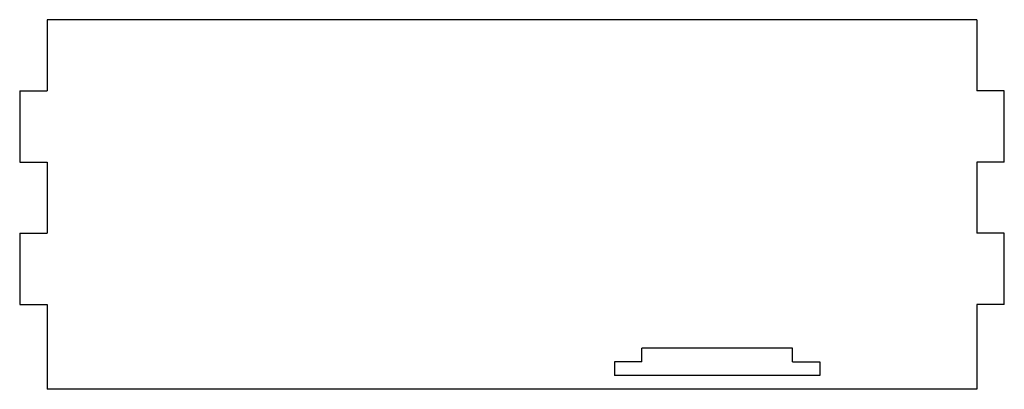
# Model space of a CAD drawing. Extents: x -57 to 57, y -2 to 41.
import ezdxf

# ---------------------------------------------------------------- set-up
doc = ezdxf.new("R2010")
doc.units = 0
doc.layers.add('VISIBLE', color=7, linetype='CONTINUOUS')

msp = doc.modelspace()

# ---------------------------------------------------------------- linework, layer by layer
at = {"layer": 'VISIBLE'}
for p, q in [((53.975, 41.275), (-53.975, 41.275)), ((-53.975, 41.275), (-53.975, 33.02)), ((53.975, 41.275), (53.975, 33.02)), ((-57.15, 33.02), (-53.975, 33.02)), ((-57.15, 33.02), (-57.15, 24.765)), ((57.15, 33.02), (53.975, 33.02)), ((57.15, 24.765), (57.15, 33.02)), ((-57.15, 24.765), (-53.975, 24.765)), ((-53.975, 24.765), (-53.975, 16.51)), ((53.975, 24.765), (53.975, 16.51)), ((57.15, 24.765), (53.975, 24.765)), ((-57.15, 16.51), (-53.975, 16.51)), ((-57.15, 16.51), (-57.15, 8.255)), ((57.15, 16.51), (53.975, 16.51)), ((57.15, 8.255), (57.15, 16.51)), ((-57.15, 8.255), (-53.975, 8.255)), ((-53.975, 8.255), (-53.975, -1.5875)), ((53.975, 8.255), (53.975, -1.5875)), ((57.15, 8.255), (53.975, 8.255)), ((15.08125, 1.5875), (15.08125, 3.175)), ((32.54375, 3.175), (15.08125, 3.175)), ((32.54375, 1.5875), (32.54375, 3.175)), ((11.90625, 1.5875), (11.90625, 0)), ((15.08125, 1.5875), (11.90625, 1.5875)), ((32.54375, 1.5875), (35.71875, 1.5875)), ((35.71875, 1.5875), (35.71875, 0)), ((35.71875, 0), (11.90625, 0)), ((53.975, -1.5875), (-53.975, -1.5875))]:
    msp.add_line(p, q, dxfattribs=at)

doc.saveas('drawing.dxf')
